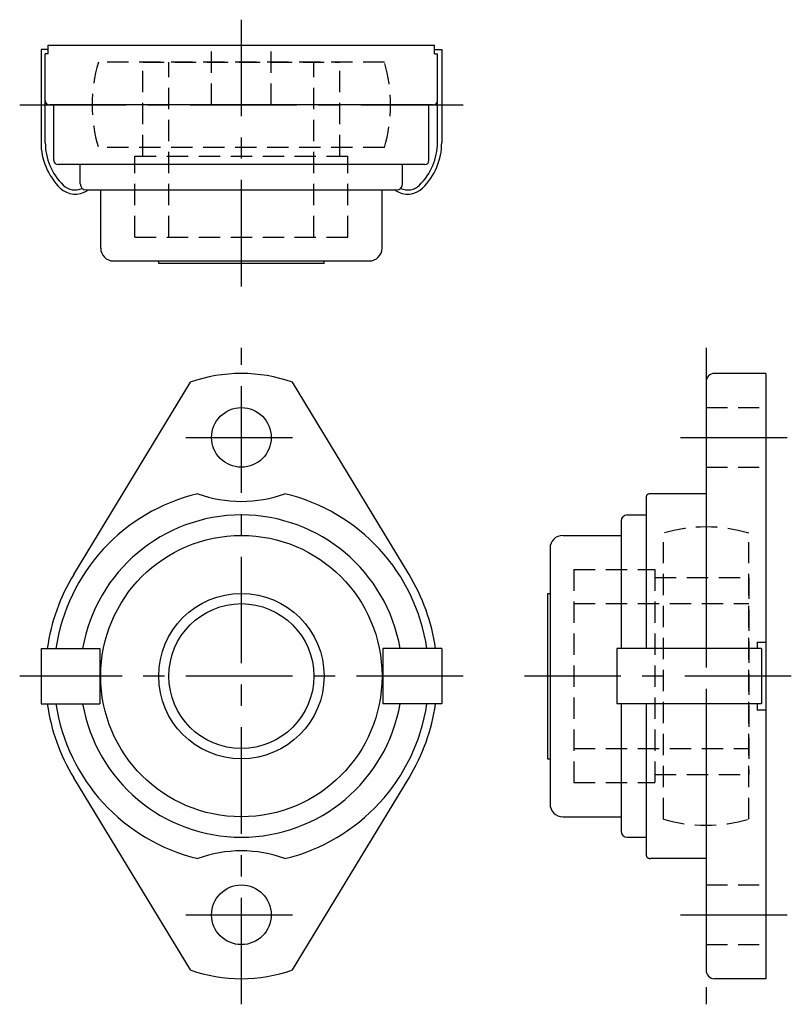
# Model space of a CAD drawing. Extents: x -26 to 65, y -38 to 77.
import ezdxf

# ---------------------------------------------------------------- set-up
doc = ezdxf.new("R2010")
doc.units = 0
doc.header["$LTSCALE"] = 10
doc.linetypes.add('CENTER', pattern=[2, 1.25, -0.25, 0.25, -0.25])
doc.linetypes.add('HIDDEN', pattern=[0.375, 0.25, -0.125])
doc.layers.get('0').update_dxf_attribs({"linetype": 'CONTINUOUS'})
doc.layers.add('CENTER', color=1, linetype='CENTER')
doc.layers.add('HIDDEN', color=3, linetype='HIDDEN')

msp = doc.modelspace()

# ---------------------------------------------------------------- linework, layer by layer
for p, q in [((-22.65, 74), (22.65, 74)), ((-22.65, 73), (-22.65, 74)), ((22.65, 73), (22.65, 74)), ((-22.65, 73), (-23, 73)), ((22.65, 73), (23, 73)), ((22.5, 67), (-22.5, 67)), ((-22, 60.5), (-22, 67)), ((22, 60.5), (22, 67)), ((21.5, 60), (-21.5, 60)), ((-18.9, 57.73), (-18.9, 60)), ((18.9, 57.73), (18.9, 60)), ((-18.2, 57.03), (18.2, 57.03)), ((-16.5, 50.2), (-16.5, 57.03)), ((16.5, 50.2), (16.5, 57.03)), ((-15, 48.7), (15, 48.7)), ((-9.7, 48.4), (-9.7, 48.7)), ((9.7, 48.4), (9.7, 48.7)), ((9.7, 48.4), (-9.7, 48.4)), ((61.5, 35.5), (55.5, 35.5)), ((61.5, 35.5), (61.5, -35.5)), ((-6, 34.47), (-19.67, 11.92)), ((19.67, 11.92), (6, 34.47)), ((54.5, 34.5), (54.5, 3.25)), ((47.5, 3.25), (47.5, 21.09)), ((54.5, 21.4), (48, 21.4)), ((45.23, 18.9), (47.5, 18.9)), ((44.53, 18.2), (44.53, 3.25)), ((37.7, 16.5), (44.53, 16.5)), ((36.2, 15), (36.2, -15)), ((35.9, 9.7), (35.9, -9.7)), ((35.9, 9.7), (36.2, 9.7)), ((60.5, 4), (61.5, 4)), ((60.5, 4), (60.5, 3.25)), ((-23.5, 3.25), (-16.6, 3.25)), ((-23.5, 3.25), (-23.5, -3.25)), ((-16.6, 3.25), (-16.6, -3.25)), ((23.5, 3.25), (16.6, 3.25)), ((16.6, 3.25), (16.6, -3.25)), ((23.5, 3.25), (23.5, -3.25)), ((61, 3.25), (44.03, 3.25)), ((44.03, 3.25), (44.03, -3.25)), ((61, 3.25), (61, -3.25)), ((-23.5, -3.25), (-16.6, -3.25)), ((23.5, -3.25), (16.6, -3.25)), ((61, -3.25), (44.03, -3.25)), ((44.53, -3.25), (44.53, -18.2)), ((47.5, -21.09), (47.5, -3.25)), ((54.5, -3.25), (54.5, -34.5)), ((60.5, -3.25), (60.5, -4)), ((61.5, -4), (60.5, -4)), ((35.9, -9.7), (36.2, -9.7)), ((-19.67, -11.92), (-6, -34.47)), ((6, -34.47), (19.67, -11.92)), ((37.7, -16.5), (44.53, -16.5)), ((45.23, -18.9), (47.5, -18.9)), ((54.5, -21.4), (48, -21.4)), ((61.5, -35.5), (55.5, -35.5))]:
    msp.add_line(p, q)
at = {"linetype": 'CONTINUOUS'}
for p, q in [((-23.5, 73.5), (-23.5, 62.6)), ((-22.65, 73.5), (-23.5, 73.5)), ((-23, 62.6), (-23, 73)), ((22.65, 73.5), (23.5, 73.5)), ((23, 62.6), (23, 73)), ((23.5, 73.5), (23.5, 62.6)), ((-18.07, 56.98), (-18, 57.03)), ((18.07, 56.98), (18, 57.03))]:
    msp.add_line(p, q, dxfattribs=at)
for points in [[(48, 21.4), (47.96, 21.4), (47.92, 21.39), (47.88, 21.39), (47.84, 21.38), (47.81, 21.37), (47.77, 21.36), (47.74, 21.35), (47.72, 21.34), (47.69, 21.33), (47.67, 21.32), (47.64, 21.31), (47.62, 21.29), (47.61, 21.28), (47.59, 21.26), (47.57, 21.25), (47.56, 21.23), (47.54, 21.22), (47.53, 21.2), (47.52, 21.18), (47.51, 21.16), (47.51, 21.15), (47.5, 21.13), (47.5, 21.11), (47.5, 21.09)], [(47.5, -21.09), (47.5, -21.11), (47.5, -21.13), (47.51, -21.15), (47.52, -21.17), (47.52, -21.18), (47.53, -21.2), (47.55, -21.22), (47.56, -21.24), (47.58, -21.26), (47.6, -21.27), (47.62, -21.29), (47.64, -21.3), (47.66, -21.32), (47.69, -21.33), (47.71, -21.34), (47.74, -21.35), (47.77, -21.36), (47.8, -21.37), (47.83, -21.38), (47.86, -21.39), (47.89, -21.39), (47.93, -21.39), (47.96, -21.4), (48, -21.4)]]:
    msp.add_lwpolyline(points)
for centre, radius in [((0, 28), 3.5), ((0, 0), 16.5), ((0, 0), 9.7), ((0, 0), 8.5), ((0, -28), 3.5)]:
    msp.add_circle(centre, radius)
for centre, radius, start, end in [((-22.5, 67.5), 0.5, 180, 270), ((22.5, 67.5), 0.5, 270, 0), ((-21.5, 60.5), 0.5, 180, 270), ((21.5, 60.5), 0.5, 270, 0), ((-18.2, 57.73), 0.7, 180, 270), ((18.2, 57.73), 0.7, 270, 0), ((-15, 50.2), 1.5, 180, 270), ((15, 50.2), 1.5, 270, 0), ((0, 17.5), 18, 70.5288, 109.4712), ((55.5, 34.5), 1, 90, 180), ((0, 0), 22, 103.4357, 171.5048), ((0, 35.5), 15, 250.0752, 289.9248), ((0, 0), 22, 8.4952, 76.5643), ((0, 0), 18.9, 9.9017, 170.0983), ((45.23, 18.2), 0.7, 90, 180), ((37.7, 15), 1.5, 90, 180), ((0, 0), 23, 148.7758, 171.8767), ((0, 0), 23, 8.1233, 31.2242), ((0, 0), 23, 188.1233, 211.2242), ((0, 0), 22, 188.4952, 256.5643), ((0, 0), 18.9, 189.9017, 350.0983), ((0, 0), 22, 283.4357, 351.5048), ((0, 0), 23, 328.7758, 351.8767), ((37.7, -15), 1.5, 180, 270), ((45.23, -18.2), 0.7, 180, 270), ((0, -35.5), 15, 70.0752, 109.9248), ((0, -17.5), 18, 250.5288, 289.4712), ((55.5, -34.5), 1, 180, 270)]:
    msp.add_arc(centre, radius, start, end)
for centre, radius, start, end in [((-16, 62.6), 7.5, 180, 225.573), ((-16, 62.6), 7, 180, 225.573), ((16, 62.6), 7, 314.427, 0), ((16, 62.6), 7.5, 314.427, 0), ((-19.5, 59.03), 2.5, 225.573, 305), ((-19.5, 59.03), 2, 225.573, 294.54), ((19.5, 59.03), 2.5, 235, 314.427), ((19.5, 59.03), 2, 245.46, 314.427)]:
    msp.add_arc(centre, radius, start, end, dxfattribs=at)
at = {"layer": 'CENTER'}
for p, q in [((0, 45.7), (0, 77)), ((-26, 67), (26, 67)), ((0, -38.5), (0, 38.5)), ((54.5, 38.5), (54.5, -38.5)), ((-6.5, 28), (6.5, 28)), ((51.5, 28), (64.5, 28)), ((26, 0), (-26, 0)), ((64.5, 0), (33.2, 0)), ((-6.5, -28), (6.5, -28)), ((51.5, -28), (64.5, -28))]:
    msp.add_line(p, q, dxfattribs=at)
at = {"layer": 'HIDDEN'}
for p, q in [((-3.5, 67), (-3.5, 74)), ((3.5, 67), (3.5, 74)), ((16.77, 72), (-16.77, 72)), ((-11.55, 61), (-11.55, 72)), ((-11.55, 72), (11.55, 72)), ((-8.5, 51.5), (-8.5, 72)), ((8.5, 51.5), (8.5, 72)), ((11.55, 61), (11.55, 72)), ((16.77, 62), (-16.77, 62)), ((-12.5, 51.5), (-12.5, 61)), ((-12.5, 61), (12.5, 61)), ((12.5, 51.5), (12.5, 61)), ((-12.5, 51.5), (12.5, 51.5)), ((54.5, 31.5), (61.5, 31.5)), ((54.5, 24.5), (61.5, 24.5)), ((49.5, -16.77), (49.5, 16.77)), ((59.5, -16.77), (59.5, 16.77)), ((39, 12.5), (39, -12.5)), ((39, 12.5), (48.5, 12.5)), ((48.5, 12.5), (48.5, -12.5)), ((48.5, 11.55), (59.5, 11.55)), ((59.5, 11.55), (59.5, -11.55)), ((39, 8.5), (59.5, 8.5)), ((39, -8.5), (59.5, -8.5)), ((48.5, -11.55), (59.5, -11.55)), ((39, -12.5), (48.5, -12.5)), ((54.5, -24.5), (61.5, -24.5)), ((54.5, -31.5), (61.5, -31.5))]:
    msp.add_line(p, q, dxfattribs=at)
for centre, start, end in [((0, 67), 163.3985, 196.6015), ((0, 67), 343.3985, 16.6015), ((54.5, 0), 73.3985, 106.6015), ((54.5, 0), 253.3985, 286.6015)]:
    msp.add_arc(centre, 17.5, start, end, dxfattribs=at)

doc.saveas('drawing.dxf')
